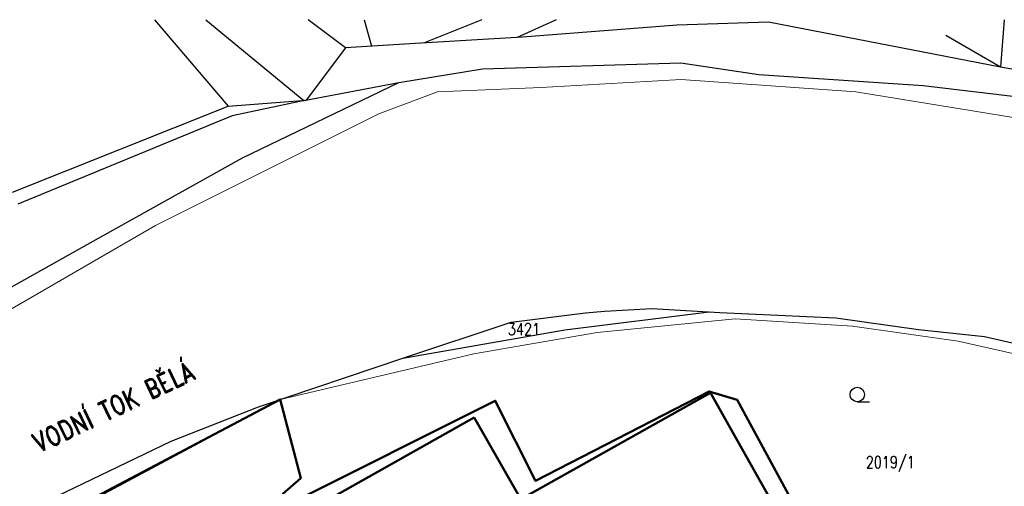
# Model space of a CAD drawing. Header units: millimetres. Extents: x 574189 to 1856771, y -1265481 to 333486.
# Tile 56 of 57: x 1578274 to 1704472, y 229000 to 288798. Entities that reach past the tile are written whole.
import ezdxf

# ---------------------------------------------------------------- set-up
doc = ezdxf.new("R2010")
doc.units = ezdxf.units.MM
doc.layers.add('IN_C_TENKA', color=7, linetype='Continuous', lineweight=18)
doc.layers.add('IN_TEXT', color=7, linetype='Continuous')
doc.layers.add('KATASTR', color=251, linetype='Continuous')
doc.styles.add('Koty', font='romand.shx', dxfattribs={"width": 0.8})

msp = doc.modelspace()

# ---------------------------------------------------------------- linework, layer by layer
at = {"layer": 'IN_C_TENKA', "color": 152}
for points in [[(1412021.9, 179671.1), (1429513.3, 183383.3), (1452119.9, 189515.4), (1468267.4, 194033.8), (1485060.9, 199197.6), (1510735.5, 214205.1), (1532050.3, 225985.1), (1569159.6, 247080.5), (1595690.7, 262417), (1624302.7, 276713.6), (1631845.8, 279573), (1645111.4, 280092.8), (1663058.9, 281132.6), (1685428.3, 279573), (1715600.9, 274634.1), (1759553, 270716.7), (1790338.8, 272025.8), (1809873.7, 273337.1)], [(1809873.7, 236577.6), (1799285.7, 236192.8), (1767045, 237725.1), (1734944.8, 240665.7), (1718627.3, 243071.7), (1698564.7, 247616.2), (1685018.3, 249534.3), (1669962.8, 250481.2), (1652275.3, 248692.6), (1636482.9, 245957), (1611669.6, 240125.3), (1580442.5, 223642.9), (1552457.3, 208871.6), (1510798.9, 186883.3), (1498462.2, 178808.4), (1487446.9, 169632.7), (1462993.5, 149263.3), (1462165.1, 145444.1), (1469501.5, 121475.2), (1479539.4, 101072.3), (1488365.4, 62647.6), (1492578.7, 28771.2), (1493938.4, 16731), (1493779.6, 13253.8)]]:
    msp.add_lwpolyline(points, dxfattribs=at)
at = {"layer": 'IN_C_TENKA', "color": 165, "lineweight": 50}
msp.add_lwpolyline([(1510798.9, 186883.3), (1611669.6, 240125.3), (1611669.6, 240125.3), (1614292.9, 230043.4), (1611984.2, 228020.5), (1612422.2, 226525.1), (1639222.8, 239966.8), (1644370.2, 229703.8), (1666629.2, 241161.4), (1670242, 240065.5), (1682886.7, 216767), (1664475.9, 207118.8), (1674091.3, 181635.2), (1685408.9, 182753.8), (1690669, 170151.7), (1676058, 163609.7), (1687139.6, 139661.3), (1677878.7, 135320.5), (1632888.1, 122199.8), (1610348.2, 114527.1)], dxfattribs=at)
at = {"layer": 'KATASTR'}
for p, q in [((1595542.9, 288797.6), (1605012.2, 277723.6)), ((1602130.3, 288797.6), (1614687.4, 278443.6)), ((1620022.6, 285207.1), (1615239.1, 288797.6)), ((1622420.7, 288797.6), (1623375.5, 285405.1)), ((1637489.3, 288797.6), (1630036, 285798.5)), ((1647043.4, 288797.6), (1642037.9, 286507.4)), ((1662541.5, 288076), (1642739, 286548.8)), ((1674250.5, 288484.8), (1662541.5, 288076)), ((1703966.2, 282728.7), (1674250.5, 288484.8)), ((1704458.3, 288797.6), (1703966.2, 282728.7)), ((1642739, 286548.8), (1628961.1, 285735.1)), ((1703966.2, 282728.7), (1696984, 286760.1)), ((1620022.6, 285207.1), (1614989, 278501.1)), ((1628961.1, 285735.1), (1620022.6, 285207.1)), ((1637590.9, 282511.7), (1663024.9, 283254.9)), ((1663024.9, 283254.9), (1672990.2, 281768.5)), ((1716653.1, 280470.1), (1703966.2, 282728.7)), ((1626856.1, 280761.4), (1637590.9, 282511.7)), ((1672990.2, 281768.5), (1694081.7, 280371.7)), ((1606837.7, 271115.8), (1626856.1, 280761.4)), ((1614687.4, 278443.6), (1626856.1, 280761.4)), ((1694081.7, 280371.7), (1712170.4, 278207.1)), ((1577337.6, 266699.1), (1605012.2, 277723.6)), ((1605012.2, 277723.6), (1614989, 278501.1)), ((1614989, 278501.1), (1605526.9, 276489.3)), ((1605526.9, 276489.3), (1578045.3, 265174.6)), ((1586931.1, 259972), (1606837.7, 271115.8)), ((1549922.4, 239254.4), (1586931.1, 259972)), ((1641249.9, 250019.2), (1650773.1, 251219)), ((1648146.2, 249071.7), (1666664.7, 251353.7)), ((1650773.1, 251219), (1653244.7, 251443.6)), ((1653244.7, 251443.6), (1659311.4, 251780.4)), ((1659311.4, 251780.4), (1668018.3, 251275.2)), ((1668018.3, 251275.2), (1682891.9, 250603.4)), ((1627391.9, 245437.9), (1641249.9, 250019.2)), ((1682891.9, 250603.4), (1693490, 249090)), ((1627391.9, 245437.9), (1648146.2, 249071.7)), ((1693490, 249090), (1701934.7, 248182.5)), ((1701934.7, 248182.5), (1721638.9, 243645.4)), ((1608881.8, 239183.3), (1627391.9, 245437.9)), ((1644370.2, 229703.8), (1666629.2, 241161.4)), ((1666629.2, 241161.4), (1670242, 240065.5)), ((1549922.4, 207147.4), (1611669.6, 240125.3)), ((1611669.6, 240125.3), (1614292.9, 230043.4)), ((1612422.2, 226525.1), (1639222.8, 239966.8)), ((1639222.8, 239966.8), (1644370.2, 229703.8)), ((1670242, 240065.5), (1682886.7, 216767)), ((1685627.5, 239831.7), (1687200.6, 239831.7)), ((1597676.6, 234770.3), (1608881.8, 239183.3)), ((1574548.6, 223682.8), (1597676.6, 234770.3)), ((1614292.9, 230043.4), (1611984.2, 228020.5))]:
    msp.add_line(p, q, dxfattribs=at)
at = {"layer": 'KATASTR', "color": 7, "lineweight": 50}
msp.add_lwpolyline([(1636537.4, 237829.8), (1611192.5, 223568.5), (1627847.4, 193969.8), (1677537.4, 221909.8), (1666807.4, 240959.8), (1642487.4, 227339.8), (1636537.4, 237829.8)], dxfattribs=at)
at = {"layer": 'KATASTR'}
msp.add_circle((1685627.5, 240760.7), 929, dxfattribs=at)

# ---------------------------------------------------------------- texts
at = {"layer": 'IN_TEXT', "insert": (1579621.7, 235464.5), "char_height": 2500, "width": 34296.584, "attachment_point": 1, "rotation": 25.519609, "style": 'Koty'}
msp.add_mtext('VODNÍ TOK BĚLÁ', dxfattribs=at)
at = {"layer": 'KATASTR', "char_height": 1500, "width": 486.766, "attachment_point": 1, "style": 'Koty'}
for s, insert in [('3421', (1640844.8, 249885.3)), ('2019/1', (1686719.6, 232843.6))]:
    msp.add_mtext(s, dxfattribs=dict(at, insert=insert))

doc.saveas('drawing.dxf')
